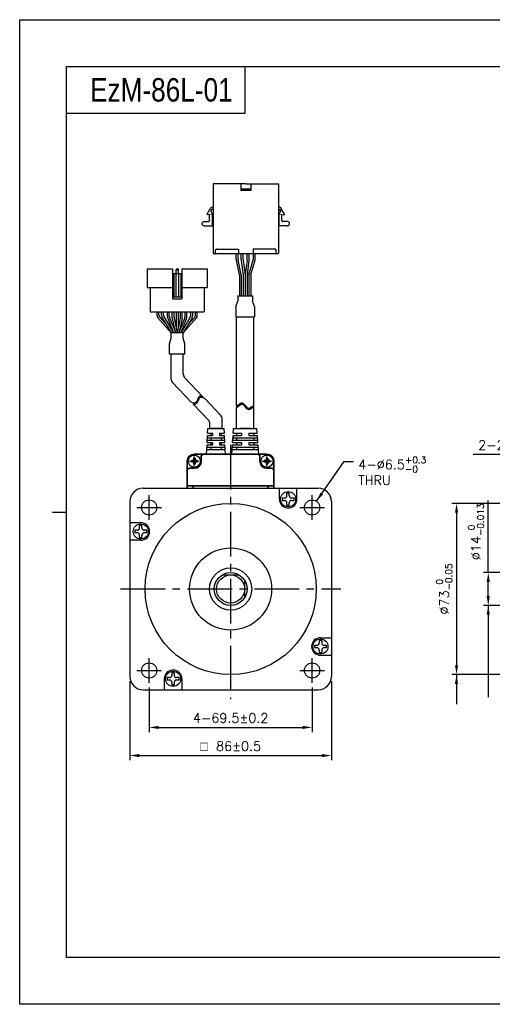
# Model space of a CAD drawing. Header units: millimetres. Extents: x 0 to 594, y 0 to 420.
# Tile 1 of 4: x 0 to 202, y 0 to 420. Entities that reach past the tile are written whole.
import ezdxf

# ---------------------------------------------------------------- set-up
doc = ezdxf.new("R2010")
doc.units = ezdxf.units.MM
doc.header["$PDSIZE"] = -1
for name, pattern in [('AI-Linetype-1', [7.92, 5.04, -2.88]), ('AI-Linetype-2', [7.92, 5.04, -2.88]), ('CENTER2', [28.575, 19.05, -3.175, 3.175, -3.175])]:
    doc.linetypes.add(name, pattern=pattern)
doc.layers.add('DIM', color=3, linetype='Continuous')
doc.layers.add('Layer 1', color=7, linetype='Continuous')
doc.layers.add('Visible (ISO)', color=7, linetype='Continuous', lineweight=35)
doc.styles.add('H', font='txt')
doc.styles.get("Standard").update_dxf_attribs({"font": 'txt.shx', "bigfont": 'whgtxt.shx'})
doc.dimstyles.new('ISO-25', dxfattribs={"dimtxt": 2.5, "dimasz": 2.5, "dimexe": 1.25, "dimexo": 0.625, "dimtad": 1, "dimtxsty": 'Standard', "dimcen": 2.5, "dimadec": 0, "dimazin": 0, "dimtfac": 1, "dimtmove": 0, "dimatfit": 3, "dimfxl": 0, "dimarcsym": 0})

# ---------------------------------------------------------------- blocks, each defined once
blk = doc.blocks.new('*D11')
at = {"color": 8, "lineweight": -2}
for p, q in [((228.8, 185.15), (228.8, 236.54)), ((253.8, 185.15), (253.8, 236.54)), ((228.8, 234.54), (193.46, 234.54)), ((249.8, 234.54), (232.8, 234.54))]:
    blk.add_line(p, q, dxfattribs=at)
at = {"color": 8}
for points in [[(232.8, 235.21), (232.8, 233.87), (228.8, 234.54)], [(249.8, 235.21), (249.8, 233.87), (253.8, 234.54)]]:
    blk.add_solid(points, dxfattribs=at)
at = {"layer": 'Defpoints', "color": 0}
for p in [(228.8, 234.54), (228.8, 183.15), (253.8, 183.15)]:
    blk.add_point(p, dxfattribs=at)
at = {"color": 3, "insert": (209.13, 238.54), "char_height": 4, "attachment_point": 5}
blk.add_mtext('\\A1;2-25±0.3', dxfattribs=at)
blk = doc.blocks.new('*D12')
at = {"color": 8, "lineweight": -2}
for p, q in [((262.2, 213.65), (184.33, 213.65)), ((186.33, 209.65), (186.33, 144.65)), ((262.2, 140.65), (184.33, 140.65))]:
    blk.add_line(p, q, dxfattribs=at)
at = {"color": 8}
for points in [[(185.66, 209.65), (187, 209.65), (186.33, 213.65)], [(185.66, 144.65), (187, 144.65), (186.33, 140.65)]]:
    blk.add_solid(points, dxfattribs=at)
at = {"layer": 'Defpoints', "color": 0}
for p in [(264.2, 213.65), (186.33, 140.65), (264.2, 140.65)]:
    blk.add_point(p, dxfattribs=at)
at = {"color": 3, "insert": (181.06, 177.15), "char_height": 4, "attachment_point": 5, "rotation": 90}
blk.add_mtext('\\A1;%%C73{\\H2.800000;\\S 0^ -0.05;}', dxfattribs=at)
blk = doc.blocks.new('*D15')
at = {"color": 8, "lineweight": -2}
for p, q in [((46.97, 137.85), (46.97, 104.11)), ((132.97, 137.85), (132.97, 104.11)), ((50.97, 106.11), (128.97, 106.11))]:
    blk.add_line(p, q, dxfattribs=at)
at = {"color": 8}
for points in [[(50.97, 106.78), (50.97, 105.44), (46.97, 106.11)], [(128.97, 106.78), (128.97, 105.44), (132.97, 106.11)]]:
    blk.add_solid(points, dxfattribs=at)
at = {"layer": 'Defpoints', "color": 0}
for p in [(46.97, 139.85), (132.97, 139.85), (132.97, 106.11)]:
    blk.add_point(p, dxfattribs=at)
at = {"color": 3, "insert": (89.97, 110.11), "char_height": 4, "attachment_point": 5}
blk.add_mtext('\\A1;{\\Famgdt|c129;o} 86±0.5', dxfattribs=at)
blk = doc.blocks.new('*D16')
at = {"color": 8, "lineweight": -2}
for p, q in [((55.22, 135.15), (55.22, 116.12)), ((124.72, 135.15), (124.72, 116.12)), ((59.22, 118.12), (120.72, 118.12))]:
    blk.add_line(p, q, dxfattribs=at)
at = {"color": 8}
for points in [[(59.22, 118.78), (59.22, 117.45), (55.22, 118.12)], [(120.72, 118.78), (120.72, 117.45), (124.72, 118.12)]]:
    blk.add_solid(points, dxfattribs=at)
at = {"layer": 'Defpoints', "color": 0}
for p in [(55.22, 137.15), (124.72, 137.15), (124.72, 118.12)]:
    blk.add_point(p, dxfattribs=at)
at = {"color": 3, "insert": (89.97, 122.12), "char_height": 4, "attachment_point": 5}
blk.add_mtext('\\A1;4-69.5±0.2', dxfattribs=at)
blk = doc.blocks.new('*D19')
at = {"color": 8, "lineweight": -2}
for p, q in [((199.87, 184.15), (199.87, 214.95)), ((253.53, 184.15), (197.87, 184.15)), ((199.87, 174.15), (199.87, 180.15)), ((227.8, 170.15), (197.87, 170.15))]:
    blk.add_line(p, q, dxfattribs=at)
at = {"color": 8}
for points in [[(199.2, 180.15), (200.53, 180.15), (199.87, 184.15)], [(199.2, 174.15), (200.53, 174.15), (199.87, 170.15)]]:
    blk.add_solid(points, dxfattribs=at)
at = {"layer": 'Defpoints', "color": 0}
for p in [(199.87, 184.15), (255.53, 184.15), (229.8, 170.15)]:
    blk.add_point(p, dxfattribs=at)
at = {"color": 3, "insert": (194.6, 201.55), "char_height": 4, "attachment_point": 5, "rotation": 90}
blk.add_mtext('\\A1;%%C14{\\H2.800000;\\S 0^ -0.013;}', dxfattribs=at)

msp = doc.modelspace()

# ---------------------------------------------------------------- linework, layer by layer
for p, q in [((95.9641, 400), (95.9641, 380)), ((95.9641, 380), (20, 380)), ((79.9521, 337.0864), (79.9521, 336.7998)), ((92.3835, 317.8891), (92.3835, 320.1687)), ((93.1835, 317.9703), (93.1835, 320.1687)), ((94.5196, 317.5742), (94.5196, 320.1687)), ((95.3196, 317.6272), (95.3196, 320.1687)), ((95.6003, 320.1715), (95.6003, 320.1608)), ((97.0196, 317.6272), (97.0196, 320.1687)), ((97.8196, 317.5742), (97.8196, 320.1687)), ((99.696, 318.1614), (99.696, 320.1687)), ((100.496, 318.0507), (100.496, 320.1687)), ((93.7207, 311.1687), (92.4243, 317.4871)), ((94.5374, 311.1687), (93.2243, 317.5683)), ((94.537, 317.3107), (95.3535, 311.1687)), ((95.337, 317.3636), (96.1605, 311.1687)), ((97.0022, 317.3636), (96.1787, 311.1687)), ((97.8022, 317.3107), (96.9857, 311.1687)), ((97.8018, 311.1687), (99.6209, 317.6184)), ((98.633, 311.1687), (100.4209, 317.5078)), ((65.1782, 313.777), (65.1782, 300.977)), ((65.1782, 311.777), (69.1782, 311.777)), ((65.6782, 311.777), (65.6782, 301.777)), ((66.5782, 311.777), (66.5782, 301.777)), ((66.8782, 313.777), (66.6782, 313.277)), ((66.6782, 311.777), (66.6782, 313.277)), ((66.6782, 313.277), (67.6782, 313.277)), ((66.8782, 313.777), (67.4782, 313.777)), ((67.4782, 313.777), (67.6782, 313.277)), ((67.6782, 311.777), (67.6782, 313.277)), ((67.7782, 311.777), (67.7782, 301.777)), ((68.6782, 311.777), (68.6782, 301.777)), ((69.1782, 313.777), (69.1782, 300.977)), ((69.1782, 313.777), (79.9782, 313.777)), ((79.9782, 313.777), (79.9782, 305.777)), ((93.7207, 311.1687), (93.7207, 302.2121)), ((94.5374, 311.1687), (94.5374, 302.2121)), ((95.3535, 311.1687), (95.3535, 302.2121)), ((96.1605, 311.1687), (96.1605, 302.2121)), ((96.9857, 311.1687), (96.9857, 302.2121)), ((97.8018, 311.1687), (97.8018, 302.2121)), ((98.633, 311.1687), (98.633, 302.2121)), ((54.3782, 305.777), (65.1782, 305.777)), ((55.6782, 305.777), (55.6782, 295.377)), ((69.1782, 305.777), (79.9782, 305.777)), ((78.6782, 305.777), (78.6782, 295.377)), ((65.1782, 301.777), (69.1782, 301.777)), ((65.1782, 300.977), (69.1782, 300.977)), ((92.1787, 297.6388), (93.0787, 299.9634)), ((93.0787, 302.2121), (99.2787, 302.2121)), ((93.0787, 302.2121), (93.0787, 299.9634)), ((99.2787, 302.2121), (99.2787, 299.9634)), ((100.1787, 297.6375), (99.2787, 299.9634)), ((55.6782, 295.377), (78.6782, 295.377)), ((60.5374, 295.377), (73.8374, 295.377)), ((66.7874, 295.377), (66.7874, 288.2599)), ((67.5874, 295.377), (67.5874, 288.2599)), ((92.1787, 297.6388), (92.1787, 293.2277)), ((100.1787, 297.6375), (100.1787, 293.2277)), ((92.1787, 293.2277), (100.1787, 293.2277)), ((92.4289, 255.1546), (92.4289, 293.2277)), ((99.9289, 255.3855), (99.9289, 293.2277)), ((64.5782, 266.6805), (64.5782, 277.3926)), ((69.7782, 277.3926), (64.5782, 277.3926)), ((69.7782, 268.7593), (69.7782, 277.3926)), ((65.1294, 265.3017), (73.1976, 256.8233)), ((70.3294, 267.3805), (78.1311, 259.1822)), ((79.0615, 258.2045), (85.8153, 251.1073)), ((92.4289, 255.1546), (94.1583, 256.3813)), ((94.1583, 256.3813), (94.5675, 256.5591)), ((94.5675, 256.5591), (94.9532, 256.5818)), ((94.9532, 256.5818), (95.22, 256.4723)), ((95.22, 256.4723), (95.4657, 256.2702)), ((95.4657, 256.2702), (95.7004, 256.0026)), ((74.0084, 255.9713), (80.6153, 249.0285)), ((92.4289, 254.5801), (94.1583, 255.8068)), ((92.4289, 245.6549), (92.4289, 254.5801)), ((94.1583, 255.8068), (94.5675, 255.9846)), ((94.5675, 255.9846), (94.9532, 256.0073)), ((94.9532, 256.0073), (95.22, 255.8978)), ((95.22, 255.8978), (95.4657, 255.6957)), ((95.4657, 255.6957), (95.7004, 255.4281)), ((95.7004, 256.0026), (95.9344, 255.6967)), ((95.7004, 255.4281), (95.9344, 255.1222)), ((95.9344, 255.6967), (96.1787, 255.3795)), ((95.9344, 255.1222), (96.1787, 254.805)), ((96.1787, 255.3795), (96.4885, 255.0253)), ((96.1787, 254.805), (96.4885, 254.4509)), ((96.4885, 255.0253), (96.8212, 254.7176)), ((96.4885, 254.4509), (96.8212, 254.1431)), ((96.8212, 254.7176), (97.1702, 254.4808)), ((96.8212, 254.1431), (97.1702, 253.9063)), ((97.1702, 254.4808), (97.5306, 254.3392)), ((97.1702, 253.9063), (97.5306, 253.7648)), ((97.5306, 254.3392), (97.8967, 254.3175)), ((97.5306, 253.7648), (97.8967, 253.743)), ((97.8967, 254.3175), (98.2122, 254.4072)), ((97.8967, 253.743), (98.2122, 253.8328)), ((98.2122, 254.4072), (99.9289, 255.3855)), ((98.2122, 253.8328), (99.9289, 254.811)), ((99.9289, 245.6549), (99.9289, 254.811)), ((86.3665, 245.6549), (86.3665, 249.7286)), ((80.1318, 243.6549), (80.2227, 245.6549)), ((80.1318, 243.6549), (82.2227, 243.6549)), ((80.2227, 245.6549), (87.2227, 245.6549)), ((81.1665, 245.6549), (81.1665, 247.6498)), ((81.1665, 245.6549), (86.4547, 245.6549)), ((83.7665, 245.6549), (81.5727, 245.6549)), ((81.5727, 245.6549), (85.8727, 245.6549)), ((81.5727, 243.6549), (81.5727, 242.6549)), ((82.2227, 243.6549), (82.2227, 242.6549)), ((85.2227, 243.6549), (87.3136, 243.6549)), ((85.2227, 243.6549), (87.3136, 243.6549)), ((85.2227, 243.6549), (85.2227, 242.6549)), ((85.8727, 243.6549), (85.8727, 242.6549)), ((87.3136, 243.6549), (87.2227, 245.6549)), ((91.0863, 243.6549), (91.2227, 245.6549)), ((91.0863, 243.6549), (94.6789, 243.6549)), ((91.2227, 245.6549), (101.2227, 245.6549)), ((92.4289, 243.6549), (92.4289, 242.6549)), ((96.2227, 245.6549), (94.0289, 245.6549)), ((94.0289, 245.6549), (98.3289, 245.6549)), ((94.6789, 243.6549), (94.6789, 242.6549)), ((97.6789, 243.6549), (99.7698, 243.6549)), ((97.6789, 243.6549), (101.359, 243.6549)), ((97.6789, 243.6549), (97.6789, 242.6549)), ((99.9289, 243.6549), (99.9289, 242.6549)), ((101.359, 243.6549), (101.2227, 245.6549)), ((79.9499, 239.6549), (80.0863, 242.6549)), ((79.9499, 239.6549), (82.2227, 239.6549)), ((79.9954, 240.6549), (87.4499, 240.6549)), ((80.0409, 241.6549), (87.4045, 241.6549)), ((80.0863, 242.6549), (82.2227, 242.6549)), ((81.5727, 241.6549), (81.5727, 240.6549)), ((81.5727, 239.6549), (81.5727, 238.6549)), ((82.2227, 239.6549), (82.2227, 238.6549)), ((85.2227, 242.6549), (87.359, 242.6549)), ((85.2227, 242.6549), (87.359, 242.6549)), ((85.2227, 239.6549), (87.4954, 239.6549)), ((85.2227, 239.6549), (85.2227, 238.6549)), ((85.8727, 241.6549), (85.8727, 240.6549)), ((85.8727, 239.6549), (85.8727, 238.6549)), ((87.4954, 239.6549), (87.359, 242.6549)), ((90.8136, 239.6549), (91.0181, 242.6549)), ((90.8136, 239.6549), (94.6789, 239.6549)), ((90.8818, 240.6549), (101.5636, 240.6549)), ((90.9499, 241.6549), (101.4954, 241.6549)), ((91.0181, 242.6549), (94.6789, 242.6549)), ((92.4289, 241.6549), (92.4289, 240.6549)), ((92.4289, 239.6549), (92.4289, 238.6549)), ((94.6789, 239.6549), (94.6789, 238.6549)), ((97.6789, 242.6549), (99.8152, 242.6549)), ((97.6789, 242.6549), (101.4272, 242.6549)), ((97.6789, 239.6549), (101.6318, 239.6549)), ((97.6789, 239.6549), (97.6789, 238.6549)), ((99.9289, 241.6549), (99.9289, 240.6549)), ((99.9289, 239.6549), (99.9289, 238.6549)), ((101.6318, 239.6549), (101.4272, 242.6549)), ((79.7227, 234.6549), (79.9045, 238.6549)), ((79.8136, 236.6549), (87.6318, 236.6549)), ((79.859, 237.6549), (87.5863, 237.6549)), ((79.9045, 238.6549), (82.2227, 238.6549)), ((81.5727, 237.6549), (81.5727, 236.6549)), ((85.2227, 238.6549), (87.5409, 238.6549)), ((85.8727, 237.6549), (85.8727, 236.6549)), ((87.7227, 234.6549), (87.5409, 238.6549)), ((90.4727, 234.6549), (90.7454, 238.6549)), ((90.609, 236.6549), (101.8363, 236.6549)), ((90.6772, 237.6549), (101.7681, 237.6549)), ((90.7454, 238.6549), (94.6789, 238.6549)), ((92.4289, 237.6549), (92.4289, 236.6549)), ((97.6789, 238.6549), (101.6999, 238.6549)), ((99.9289, 237.6549), (99.9289, 236.6549)), ((101.9727, 234.6549), (101.6999, 238.6549)), ((79.7227, 234.6549), (87.7227, 234.6549)), ((90.4727, 234.6549), (101.9727, 234.6549)), ((91.0362, 234.6549), (99.0362, 234.6549)), ((52.6727, 220.1549), (127.2727, 220.1549)), ((110.7568, 215.4736), (110.7568, 220.1549)), ((118.2568, 215.4736), (118.2568, 220.1549)), ((46.9727, 214.4549), (46.9727, 139.8549)), ((111.9567, 214.96), (112.9934, 214.96)), ((111.9613, 216.0097), (112.9934, 216.0097)), ((113.9934, 217.0097), (113.9934, 218.0239)), ((114.9979, 217.0097), (114.9979, 218.0283)), ((115.9979, 216.0097), (117.0524, 216.0097)), ((115.9979, 214.96), (117.057, 214.96)), ((132.9727, 214.4549), (132.9727, 139.8549)), ((113.9934, 212.9234), (113.9934, 213.96)), ((114.9979, 212.919), (114.9979, 213.96)), ((51.6539, 205.439), (46.9727, 205.439)), ((50.1179, 202.1801), (49.0993, 202.1801)), ((51.1179, 203.1801), (51.1179, 204.2346)), ((52.1676, 203.1801), (52.1676, 204.2392)), ((54.2085, 202.1801), (53.1676, 202.1801)), ((51.6539, 197.939), (46.9727, 197.939)), ((50.1179, 201.1757), (49.1037, 201.1757)), ((51.1179, 199.1435), (51.1179, 200.1757)), ((52.1676, 199.1389), (52.1676, 200.1757)), ((54.2041, 201.1757), (53.1676, 201.1757)), ((86.3671, 183.1549), (93.5782, 183.1549)), ((95.9727, 173.5494), (95.9727, 180.7605)), ((128.2914, 156.3708), (132.9727, 156.3708)), ((125.7368, 152.1297), (126.7777, 152.1297)), ((125.7412, 153.1341), (126.7777, 153.1341)), ((127.7777, 155.1709), (127.7777, 154.1341)), ((128.8274, 155.1663), (128.8274, 154.1341)), ((129.8274, 153.1341), (130.8416, 153.1341)), ((129.8274, 152.1297), (130.846, 152.1297)), ((127.7777, 151.1297), (127.7777, 150.0706)), ((128.2914, 148.8708), (132.9727, 148.8708)), ((128.8274, 151.1297), (128.8274, 150.0752)), ((61.6885, 138.8362), (61.6885, 134.1549)), ((63.9475, 139.3498), (62.8884, 139.3498)), ((64.9475, 141.3908), (64.9475, 140.3498)), ((65.9519, 141.3864), (65.9519, 140.3498)), ((67.9887, 139.3498), (66.9519, 139.3498)), ((69.1885, 138.8362), (69.1885, 134.1549)), ((63.9475, 138.3001), (62.893, 138.3001)), ((64.9475, 137.3001), (64.9475, 136.2816)), ((65.9519, 137.3001), (65.9519, 136.2859)), ((67.9841, 138.3001), (66.9519, 138.3001)), ((52.6727, 134.1549), (127.2727, 134.1549))]:
    msp.add_line(p, q)
at = {"color": 0}
for p, q in [((103.7564, 320.1687), (83.1112, 320.1687)), ((54.3782, 313.777), (54.3782, 305.777)), ((54.3782, 313.777), (65.1782, 313.777)), ((58.5996, 293.8315), (58.5996, 295.377)), ((59.3996, 294.0485), (59.3996, 295.377)), ((60.5374, 293.9037), (60.5374, 295.377)), ((61.3374, 294.1207), (61.3374, 295.377)), ((63.0189, 293.3831), (63.0189, 295.377)), ((63.8189, 293.5373), (63.8189, 295.377)), ((65.0374, 292.9961), (65.0374, 295.377)), ((65.8374, 293.0409), (65.8374, 295.377)), ((68.5374, 293.0409), (68.5374, 295.377)), ((69.3374, 292.997), (69.3374, 295.377)), ((70.5374, 293.5373), (70.5374, 295.377)), ((71.3374, 293.3831), (71.3374, 295.377)), ((73.0374, 294.1207), (73.0374, 295.377)), ((73.8374, 293.9037), (73.8374, 295.377)), ((74.9568, 294.0485), (74.9568, 295.377)), ((75.7568, 293.8315), (75.7568, 295.377)), ((60.8117, 292.8929), (64.6281, 286.377)), ((61.6117, 293.1099), (65.5552, 286.377)), ((63.1622, 292.6397), (65.6696, 286.377)), ((63.9622, 292.7939), (66.5314, 286.377)), ((70.3942, 292.7939), (67.825, 286.377)), ((71.1942, 292.6397), (68.6867, 286.377)), ((72.7632, 293.1099), (68.8196, 286.377)), ((73.5632, 292.8929), (69.7468, 286.377)), ((69.778, 286.377), (64.5787, 286.377)), ((64.5787, 284.1283), (64.5787, 286.377)), ((69.778, 284.1283), (69.778, 286.377)), ((63.9583, 281.8024), (64.5787, 284.1283)), ((63.9583, 277.3926), (63.9583, 281.8024)), ((70.398, 281.8038), (69.778, 284.1283)), ((70.398, 277.3926), (70.398, 281.8038)), ((70.398, 277.3926), (63.9583, 277.3926)), ((73.8408, 256.5312), (73.1976, 256.8233)), ((74.181, 256.4421), (73.8408, 256.5312)), ((74.5091, 256.437), (74.181, 256.4421)), ((74.857, 256.5528), (74.5091, 256.437)), ((75.1686, 256.7828), (74.857, 256.5528)), ((75.3172, 256.2279), (75.0057, 255.9979)), ((75.4444, 257.1019), (75.1686, 256.7828)), ((75.5931, 256.547), (75.3172, 256.2279)), ((75.686, 257.4852), (75.4444, 257.1019)), ((75.8347, 256.9303), (75.5931, 256.547)), ((75.8937, 257.9075), (75.686, 257.4852)), ((76.0423, 257.3526), (75.8347, 256.9303)), ((76.0475, 258.2771), (75.8937, 257.9075)), ((76.1962, 257.7222), (76.0423, 257.3526)), ((76.1944, 258.6331), (76.0475, 258.2771)), ((76.3518, 258.9523), (76.1944, 258.6331)), ((76.3431, 258.0782), (76.1962, 257.7222)), ((76.5005, 258.3974), (76.3431, 258.0782)), ((76.5369, 259.2112), (76.3518, 258.9523)), ((76.6856, 258.6563), (76.5005, 258.3974)), ((76.7662, 259.386), (76.5369, 259.2112)), ((76.9149, 258.8311), (76.6856, 258.6563)), ((77.1446, 259.4639), (76.7662, 259.386)), ((77.2933, 258.909), (76.9149, 258.8311)), ((77.5859, 259.3981), (77.1446, 259.4639)), ((77.7346, 258.8432), (77.2933, 258.909)), ((78.111, 259.2033), (77.5859, 259.3981)), ((78.1992, 258.6708), (77.7346, 258.8432)), ((78.1311, 259.1822), (78.0505, 259.2257)), ((79.0615, 258.2045), (78.1992, 258.6708)), ((74.3297, 255.8872), (73.9895, 255.9763)), ((74.6577, 255.8821), (74.3297, 255.8872)), ((75.0057, 255.9979), (74.6577, 255.8821))]:
    msp.add_line(p, q, dxfattribs=at)
at = {"lineweight": 35}
for p, q in [((85.8727, 245.6549), (83.7665, 245.6549)), ((98.3289, 245.6549), (96.2227, 245.6549)), ((87.6592, 234.6549), (79.7862, 234.6549)), ((88.8457, 234.6549), (91.0997, 234.6549)), ((98.9727, 234.6549), (91.0997, 234.6549)), ((100.1154, 234.6549), (92.2424, 234.6549))]:
    msp.add_line(p, q, dxfattribs=at)
at = {"color": 1, "linetype": 'CENTER2'}
for p, q in [((89.9727, 238.6549), (89.9727, 130.1549)), ((55.2227, 206.6549), (55.2227, 217.1549)), ((124.7227, 206.6549), (124.7227, 217.1549)), ((49.9727, 211.9049), (60.4727, 211.9049)), ((119.4727, 211.9049), (129.9727, 211.9049)), ((42.9727, 177.1549), (136.9727, 177.1549)), ((55.2227, 137.1549), (55.2227, 147.6549)), ((124.7227, 137.1549), (124.7227, 147.6549)), ((49.9727, 142.4049), (60.4727, 142.4049)), ((119.4727, 142.4049), (129.9727, 142.4049))]:
    msp.add_line(p, q, dxfattribs=at)
at = {"linetype": 'Continuous'}
for p, q in [((73.2227, 232.0049), (73.2227, 231.3049)), ((73.9727, 232.0049), (73.2227, 232.0049)), ((73.9727, 231.3049), (73.2227, 231.3049)), ((74.8227, 232.9049), (74.1227, 232.9049)), ((74.1227, 232.9049), (74.1227, 232.1549)), ((74.1227, 231.1549), (74.1227, 230.4049)), ((74.8227, 232.9049), (74.8227, 232.1549)), ((74.8227, 231.1549), (74.8227, 230.4049)), ((75.7227, 232.0049), (74.9727, 232.0049)), ((75.7227, 231.3049), (74.9727, 231.3049)), ((75.7227, 232.0049), (75.7227, 231.3049)), ((104.2227, 232.0049), (104.2227, 231.3049)), ((104.9727, 232.0049), (104.2227, 232.0049)), ((104.9727, 231.3049), (104.2227, 231.3049)), ((105.8227, 232.9049), (105.1227, 232.9049)), ((105.1227, 232.9049), (105.1227, 232.1549)), ((105.1227, 231.1549), (105.1227, 230.4049)), ((105.8227, 232.9049), (105.8227, 232.1549)), ((105.8227, 231.1549), (105.8227, 230.4049)), ((106.7227, 232.0049), (105.9727, 232.0049)), ((106.7227, 231.3049), (105.9727, 231.3049)), ((106.7227, 232.0049), (106.7227, 231.3049)), ((74.8227, 230.4049), (74.1227, 230.4049)), ((105.8227, 230.4049), (105.1227, 230.4049))]:
    msp.add_line(p, q, dxfattribs=at)
at = {"color": 4}
msp.add_line((14, 210), (20, 210), dxfattribs=at)
at = {"color": 6}
msp.add_lwpolyline([(0, 420), (594, 420), (594, 0), (0, 0)], close=True, dxfattribs=at)
at = {"color": 4}
msp.add_lwpolyline([(20, 400), (574, 400), (574, 20), (20, 20)], close=True, dxfattribs=at)
for centre, radius in [((74.4727, 231.6549), 2.6), ((105.4727, 231.6549), 2.6), ((114.5068, 215.4736), 3.204), ((55.2227, 211.9049), 3.25), ((124.7227, 211.9049), 3.25), ((89.9727, 177.1549), 36.5), ((51.6539, 201.689), 3.204), ((89.9727, 177.1549), 17.5), ((89.9727, 177.1549), 9), ((89.9727, 177.1549), 7), ((89.9727, 177.1549), 6), ((128.2914, 152.6208), 3.204), ((55.2227, 142.4049), 3.25), ((124.7227, 142.4049), 3.25), ((65.4385, 138.8362), 3.204)]:
    msp.add_circle(centre, radius)
for centre, radius, start, end in [((94.3835, 317.8891), 2, 180, 191.595436), ((95.1835, 317.9703), 2, 180, 191.595436), ((96.5196, 317.5742), 2, 180, 187.571875), ((97.3196, 317.6272), 2, 180, 187.571875), ((95.0196, 317.6272), 2, 352.428125, 0), ((95.8196, 317.5742), 2, 352.428125, 0), ((97.696, 318.1614), 2, 344.249037, 0), ((98.496, 318.0507), 2, 344.249037, 0), ((67.0374, 292.9961), 2, 180, 192.18873), ((67.8374, 293.0409), 2, 180, 191.729285), ((66.5374, 293.0409), 2, 348.270715, 0), ((67.3374, 292.997), 2, 347.756403, 0), ((66.5782, 266.6805), 2, 180, 223.580034), ((71.7782, 268.7593), 2, 180, 223.580034), ((79.1665, 247.6498), 2, 0, 43.580034), ((84.3665, 249.7286), 2, 0, 43.580034), ((52.6727, 214.4549), 5.7, 90, 180), ((127.2727, 214.4549), 5.7, 0, 90), ((114.5068, 215.4736), 3.75, 180, 0), ((114.5068, 215.4736), 2.6014, 168.108964, 191.3888), ((112.9934, 217.0097), 1, 270, 360), ((112.9934, 213.96), 1, 0, 90), ((114.5068, 215.4736), 2.6014, 79.119317, 101.38172), ((115.9979, 217.0097), 1, 180, 270), ((115.9979, 213.96), 1, 90, 180), ((114.5068, 215.4736), 2.6014, 348.6112, 11.891036), ((114.5068, 215.4736), 2.6014, 258.61828, 280.880683), ((51.6539, 201.689), 2.6014, 169.119317, 191.38172), ((50.1179, 203.1801), 1, 270, 0), ((51.6539, 201.689), 2.6014, 78.6112, 101.891036), ((51.6539, 201.689), 3.75, 270, 90), ((53.1676, 203.1801), 1, 180, 270), ((51.6539, 201.689), 2.6014, 348.61828, 10.880683), ((50.1179, 200.1757), 1, 0, 90), ((51.6539, 201.689), 2.6014, 258.108964, 281.3888), ((53.1676, 200.1757), 1, 90, 180), ((128.2914, 152.6208), 3.75, 90, 270), ((128.2914, 152.6208), 2.6014, 168.61828, 190.880683), ((126.7777, 154.1341), 1, 270, 360), ((126.7777, 151.1297), 1, 0, 90), ((128.2914, 152.6208), 2.6014, 78.108964, 101.3888), ((129.8274, 154.1341), 1, 180, 270), ((129.8274, 151.1297), 1, 90, 180), ((128.2914, 152.6208), 2.6014, 349.119317, 11.38172), ((128.2914, 152.6208), 2.6014, 258.6112, 281.891036), ((52.6727, 139.8549), 5.7, 180, 270), ((65.4385, 138.8362), 3.75, 0, 180), ((65.4385, 138.8362), 2.6014, 168.6112, 191.891036), ((63.9475, 140.3498), 1, 270, 0), ((65.4385, 138.8362), 2.6014, 78.61828, 100.880683), ((66.9519, 140.3498), 1, 180, 270), ((65.4385, 138.8362), 2.6014, 348.108964, 11.3888), ((127.2727, 139.8549), 5.7, 270, 0), ((63.9475, 137.3001), 1, 0, 90), ((65.4385, 138.8362), 2.6014, 259.119317, 281.38172), ((66.9519, 137.3001), 1, 90, 180)]:
    msp.add_arc(centre, radius, start, end)
at = {"color": 0}
for centre, start, end in [((61.3996, 294.0485), 180, 203.791628), ((63.3374, 294.1207), 180, 210.358277), ((71.0374, 294.1207), 329.641723, 0), ((72.9568, 294.0485), 336.208372, 0), ((60.5996, 293.8315), 180, 210.358277), ((62.5374, 293.9037), 180, 210.358277), ((65.0189, 293.3831), 180.000001, 201.819992), ((65.8189, 293.5373), 180.000001, 201.819992), ((68.5374, 293.5373), 338.180009, 0), ((69.3374, 293.3831), 338.180009, 0), ((71.8374, 293.9037), 329.641723, 0), ((73.7568, 293.8315), 329.641723, 0)]:
    msp.add_arc(centre, 2, start, end, dxfattribs=at)
at = {"linetype": 'Continuous'}
for centre, start, end in [((73.9727, 232.1549), 269.999999, 0.000009), ((73.9727, 231.1549), 359.999995, 89.999997), ((74.9727, 232.1549), 180, 270.000003), ((74.9727, 231.1549), 89.999997, 180), ((104.9727, 232.1549), 269.999999, 0.000009), ((104.9727, 231.1549), 359.999995, 89.999997), ((105.9727, 232.1549), 180, 270.000003), ((105.9727, 231.1549), 89.999997, 180)]:
    msp.add_arc(centre, 0.15, start, end, dxfattribs=at)
at = {"layer": 'DIM', "color": 0}
for p, q in [((58.8738, 292.8207), (64.5787, 286.377)), ((59.5696, 293.2417), (62.6361, 289.7781)), ((65.0825, 292.5738), (66.2918, 286.9755)), ((65.8792, 292.6343), (67.1784, 286.377)), ((68.4957, 292.6343), (67.1965, 286.377)), ((69.292, 292.5729), (68.0923, 287.0447)), ((75.4825, 292.8207), (69.7776, 286.377)), ((74.7868, 293.2417), (71.7203, 289.7781))]:
    msp.add_line(p, q, dxfattribs=at)
at = {"layer": 'DIM', "color": 8}
for p, q in [((72.4727, 231.6549), (76.4727, 231.6549)), ((74.4727, 229.6549), (74.4727, 233.6549)), ((103.4727, 231.6549), (107.4727, 231.6549)), ((105.4727, 229.6549), (105.4727, 233.6549))]:
    msp.add_line(p, q, dxfattribs=at)
at = {"layer": 'Layer 1', "color": 7, "lineweight": 25}
for points in [[(82.5328, 349.9895), (82.5328, 339.2849)], [(96.4875, 349.9895), (82.5328, 349.9895)], [(94.2891, 349.9895), (94.2891, 347.1224)], [(98.5902, 349.9895), (98.5902, 347.1224), (94.2891, 347.1224)], [(96.4875, 349.9895), (110.3465, 349.9895)], [(110.3465, 349.9895), (110.3465, 339.2849)], [(98.5902, 347.6956), (94.2891, 347.6956)], [(81.2902, 339.3802), (81.3859, 339.5712), (81.6725, 339.8582), (81.8637, 339.9539), (82.0548, 340.1448), (82.246, 340.1448), (82.5328, 340.2881)], [(111.5891, 339.3802), (111.4936, 339.5712), (111.2068, 339.8582), (111.0156, 339.9539), (110.8245, 340.1448), (110.6333, 340.1448), (110.3465, 340.2881)], [(79.9521, 337.0864), (81.2902, 339.3802)], [(81.0036, 336.8954), (79.9521, 336.7998)], [(81.0036, 334.3146), (81.0036, 336.8954)], [(81.7682, 337.851), (81.6725, 338.042), (81.6725, 338.6156), (81.7682, 338.8066), (82.1505, 339.1893), (82.3416, 339.2849), (82.5328, 339.2849)], [(82.246, 336.9907), (81.7682, 337.851)], [(82.246, 332.0208), (82.246, 336.9907)], [(82.5328, 339.2849), (82.5328, 320.3599)], [(111.1111, 337.851), (111.2068, 338.042), (111.2068, 338.6156), (111.1111, 338.8066), (110.7288, 339.1893), (110.5377, 339.2849), (110.3465, 339.2849)], [(110.3465, 339.2849), (110.3465, 320.3599)], [(110.6333, 336.9907), (111.1111, 337.851)], [(110.6333, 332.0208), (110.6333, 336.9907)], [(113.0228, 337.0864), (111.5891, 339.3802)], [(111.8759, 334.3146), (111.8759, 336.8954)], [(111.8759, 336.8954), (113.0228, 336.7998)], [(78.8052, 332.0208), (78.4229, 332.0208), (77.8493, 332.594), (77.8493, 333.3586), (78.4229, 333.9323), (78.8052, 333.9323)], [(78.8052, 333.9323), (80.6213, 333.9323)], [(78.8052, 332.0208), (82.246, 332.0208)], [(81.0036, 334.3146), (81.0036, 334.2189), (80.9079, 334.1232), (80.9079, 334.0276), (80.8124, 334.0276), (80.7167, 333.9323), (80.6213, 333.9323)], [(114.0743, 332.0208), (110.6333, 332.0208)], [(111.8759, 334.3146), (111.8759, 334.2189), (111.9714, 334.1232), (111.9714, 334.0276), (112.0671, 334.0276), (112.1626, 333.9323), (112.2582, 333.9323)], [(114.0743, 333.9323), (112.2582, 333.9323)], [(114.0743, 332.0208), (114.4566, 332.0208), (115.03, 332.594), (115.03, 333.3586), (114.4566, 333.9323), (114.0743, 333.9323)], [(82.5328, 320.4554), (82.5328, 320.3599), (82.6283, 320.3599), (82.6283, 320.2642), (82.7239, 320.2642), (82.7239, 320.1687), (82.8196, 320.1687)], [(82.5328, 320.4554), (82.5328, 320.3599), (82.6283, 320.3599), (82.6283, 320.2642), (82.7239, 320.2642), (82.7239, 320.1687), (82.8196, 320.1687)], [(110.0599, 320.1687), (82.8196, 320.1687)], [(83.7754, 322.1759), (83.5842, 321.8891)], [(83.5842, 320.1687), (83.5842, 321.8891)], [(83.9665, 322.1759), (83.7754, 322.1759)], [(83.9665, 322.1759), (93.0466, 322.1759)], [(93.0466, 322.1759), (93.1422, 322.1759), (93.1422, 322.0803), (93.2377, 322.0803), (93.2377, 321.9848), (93.3334, 321.9848), (93.3334, 321.8891)], [(93.3334, 321.9848), (93.3334, 320.1687)], [(99.8327, 322.1759), (99.7373, 322.1759), (99.7373, 322.0803), (99.6416, 322.0803), (99.6416, 321.9848), (99.5461, 321.9848), (99.5461, 321.8891)], [(99.5461, 321.9848), (99.5461, 320.1687)], [(108.9128, 322.1759), (99.8327, 322.1759)], [(108.9128, 322.1759), (109.1041, 322.1759)], [(109.1041, 322.1759), (109.0084, 322.1759)], [(109.1041, 322.1759), (109.3907, 321.8891)], [(109.3907, 320.1687), (109.3907, 321.8891)], [(110.3465, 320.4554), (110.3465, 320.3599), (110.251, 320.3599), (110.251, 320.2642), (110.1554, 320.2642), (110.1554, 320.1687), (110.0599, 320.1687)], [(110.3465, 320.4554), (110.3465, 320.3599), (110.251, 320.3599), (110.251, 320.2642), (110.1554, 320.2642), (110.1554, 320.1687), (110.0599, 320.1687)]]:
    msp.add_lwpolyline(points, dxfattribs=at)
at = {"layer": 'Layer 1', "color": 7, "linetype": 'AI-Linetype-1', "lineweight": 9}
msp.add_lwpolyline([(81.0036, 336.8954), (82.246, 336.9907)], dxfattribs=at)
at = {"layer": 'Layer 1', "color": 7, "linetype": 'AI-Linetype-2', "lineweight": 9}
msp.add_lwpolyline([(111.8759, 336.8954), (110.6333, 336.9907)], dxfattribs=at)
at = {"layer": 'Layer 1', "color": 7, "lineweight": 18}
msp.add_lwpolyline([(113.0228, 336.7998), (113.0228, 337.0864)], dxfattribs=at)
at = {"layer": 'Visible (ISO)'}
for p, q in [((71.4727, 227.6549), (71.4727, 231.6549)), ((74.4727, 234.6549), (78.4727, 234.6549)), ((77.4727, 233.6549), (77.4727, 231.6549)), ((101.4727, 234.6549), (78.4727, 234.6549)), ((101.4727, 234.6549), (105.4727, 234.6549)), ((102.4727, 231.6549), (102.4727, 233.6549)), ((108.4727, 231.6549), (108.4727, 227.6549)), ((71.4727, 227.6549), (71.4727, 221.1549)), ((74.4727, 228.6549), (72.4727, 228.6549)), ((107.4727, 228.6549), (105.4727, 228.6549)), ((108.4727, 221.1549), (108.4727, 227.6549)), ((71.4727, 220.1549), (71.4727, 221.1549)), ((72.4727, 221.1549), (71.4727, 221.1549)), ((72.4727, 221.1549), (107.4727, 221.1549)), ((73.9727, 221.1549), (73.9727, 220.1549)), ((105.9727, 220.1549), (105.9727, 221.1549)), ((108.4727, 221.1549), (107.4727, 221.1549)), ((108.4727, 221.1549), (108.4727, 220.1549))]:
    msp.add_line(p, q, dxfattribs=at)
for centre, radius, start, end in [((74.4727, 231.6549), 3, 90, 180), ((74.4727, 231.6549), 3, 270, 0), ((78.4727, 233.6549), 1, 90, 180), ((101.4727, 233.6549), 1, 0, 90), ((105.4727, 231.6549), 3, 180, 270), ((105.4727, 231.6549), 3, 0, 90), ((72.4727, 227.6549), 1, 90, 180), ((107.4727, 227.6549), 1, 0, 90)]:
    msp.add_arc(centre, radius, start, end, dxfattribs=at)

# ---------------------------------------------------------------- texts
at = {"insert": (30, 390), "char_height": 10, "attachment_point": 4, "style": 'H'}
msp.add_mtext_dynamic_manual_height_columns('{\\fArial|b0|i0|c0|p34;\\W0.8;EzM-86L-01}', width=125.985451, gutter_width=12.5, heights=[0], dxfattribs=at)
at = {"color": 3, "insert": (144.4324, 233.5951), "char_height": 4, "attachment_point": 1}
msp.add_mtext('\\A1;4-%%C6.5{\\H0.7x;\\S+0.3^ -0;}\\PTHRU', dxfattribs=at)

# ---------------------------------------------------------------- dimensions: what is measured, and where the dimension line sits
for base, p1, p2, text, override, picture, middle in [((228.798, 234.5414), (253.798, 183.1549), (228.798, 183.1549), '2-<>', {"dimscale": 2, "dimtxt": 2, "dimasz": 2, "dimexe": 1, "dimexo": 1, "dimgap": 1, "dimdec": 3, "dimzin": 9, "dimdsep": 46, "dimcen": 0, "dimclrd": 8, "dimclre": 8, "dimclrt": 3, "dimadec": 3, "dimazin": 2, "dimtol": 1, "dimtp": 0.3, "dimtm": 0.3, "dimtdec": 3, "dimfxl": 0.6, "dimtolj": 1, "dimtzin": 9, "dimarcsym": 1}, '*D11', (209.1314, 238.5414)), ((132.9727, 106.1112), (46.9727, 139.8549), (132.9727, 139.8549), '{\\Famgdt|c129;o} <>', {"dimscale": 2, "dimtxt": 2, "dimasz": 2, "dimexe": 1, "dimexo": 1, "dimgap": 1, "dimdec": 3, "dimzin": 9, "dimdsep": 46, "dimcen": 0, "dimclrd": 8, "dimclre": 8, "dimclrt": 3, "dimadec": 3, "dimazin": 2, "dimtol": 1, "dimtp": 0.5, "dimtm": 0.5, "dimtdec": 3, "dimfxl": 0.6, "dimtolj": 1, "dimtzin": 9, "dimarcsym": 1}, '*D15', (89.9727, 110.1112)), ((124.7227, 118.1153), (55.2227, 137.1549), (124.7227, 137.1549), '4-<>', {"dimscale": 2, "dimtxt": 2, "dimasz": 2, "dimexe": 1, "dimexo": 1, "dimgap": 1, "dimdec": 3, "dimzin": 9, "dimdsep": 46, "dimcen": 0, "dimclrd": 8, "dimclre": 8, "dimclrt": 3, "dimadec": 3, "dimazin": 2, "dimtol": 1, "dimtp": 0.2, "dimtm": 0.2, "dimtdec": 3, "dimfxl": 0.6, "dimtolj": 1, "dimtzin": 9, "dimarcsym": 1}, '*D16', (89.9727, 122.1153))]:
    dim = msp.add_linear_dim(base=base, p1=p1, p2=p2, text=text, dimstyle='ISO-25', override=override)
    dim.commit()
    dim.dimension.update_dxf_attribs({"geometry": picture, "text_midpoint": middle})
for base, p1, p2, override, picture, middle in [((199.8682, 184.1549), (229.798, 170.1549), (255.5301, 184.1549), {"dimscale": 2, "dimtxt": 2, "dimasz": 2, "dimexe": 1, "dimexo": 1, "dimgap": 1, "dimdec": 3, "dimzin": 9, "dimdsep": 46, "dimcen": 0, "dimclrd": 8, "dimclre": 8, "dimclrt": 3, "dimadec": 3, "dimazin": 2, "dimtol": 1, "dimtm": 0.013, "dimtfac": 0.7, "dimtdec": 3, "dimfxl": 0.6, "dimtolj": 1, "dimtzin": 9, "dimarcsym": 1}, '*D19', (194.6015, 201.5549)), ((186.3309, 140.6549), (264.198, 213.6549), (264.198, 140.6549), {"dimscale": 2, "dimtxt": 2, "dimasz": 2, "dimexe": 1, "dimexo": 1, "dimgap": 1, "dimdec": 3, "dimzin": 9, "dimdsep": 46, "dimcen": 0, "dimclrd": 8, "dimclre": 8, "dimclrt": 3, "dimadec": 3, "dimazin": 2, "dimtol": 1, "dimtm": 0.05, "dimtfac": 0.7, "dimtdec": 3, "dimfxl": 0.6, "dimtolj": 1, "dimtzin": 9, "dimarcsym": 1}, '*D12', (181.0642, 177.1549))]:
    dim = msp.add_linear_dim(base=base, p1=p1, p2=p2, angle=90, text='%%C<>', dimstyle='ISO-25', override=override)
    dim.commit()
    dim.dimension.update_dxf_attribs({"geometry": picture, "text_midpoint": middle})

# ---------------------------------------------------------------- leaders
at = {"annotation_type": 0, "has_hookline": 1, "hookline_direction": 0, "text_width": 29.2667}
msp.add_leader([(126.571, 214.5781), (138.4324, 231.5951), (142.4324, 231.5951)], dimstyle='ISO-25', override={"dimscale": 2, "dimtxt": 2, "dimasz": 2, "dimexe": 1, "dimexo": 1, "dimgap": 1, "dimtad": 0, "dimdec": 3, "dimzin": 9, "dimdsep": 46, "dimcen": 0, "dimclrd": 8, "dimclre": 8, "dimclrt": 3, "dimadec": 3, "dimazin": 2, "dimtdec": 3, "dimfxl": 0.6, "dimtolj": 1, "dimtzin": 1, "dimarcsym": 1}, dxfattribs=at)
for points in [[(199.8682, 170.1549), (199.8682, 131.0625)], [(186.3309, 140.6549), (186.3309, 128.0533)]]:
    msp.add_leader(points, dimstyle='ISO-25', override={"dimscale": 2, "dimtxt": 2, "dimasz": 2, "dimexe": 1, "dimexo": 1, "dimgap": 1, "dimtad": 0, "dimdec": 3, "dimzin": 9, "dimdsep": 46, "dimcen": 0, "dimclrd": 8, "dimclre": 8, "dimclrt": 3, "dimadec": 3, "dimazin": 2, "dimtdec": 3, "dimfxl": 0.6, "dimtolj": 1, "dimtzin": 1, "dimarcsym": 1})

doc.saveas('drawing.dxf')
